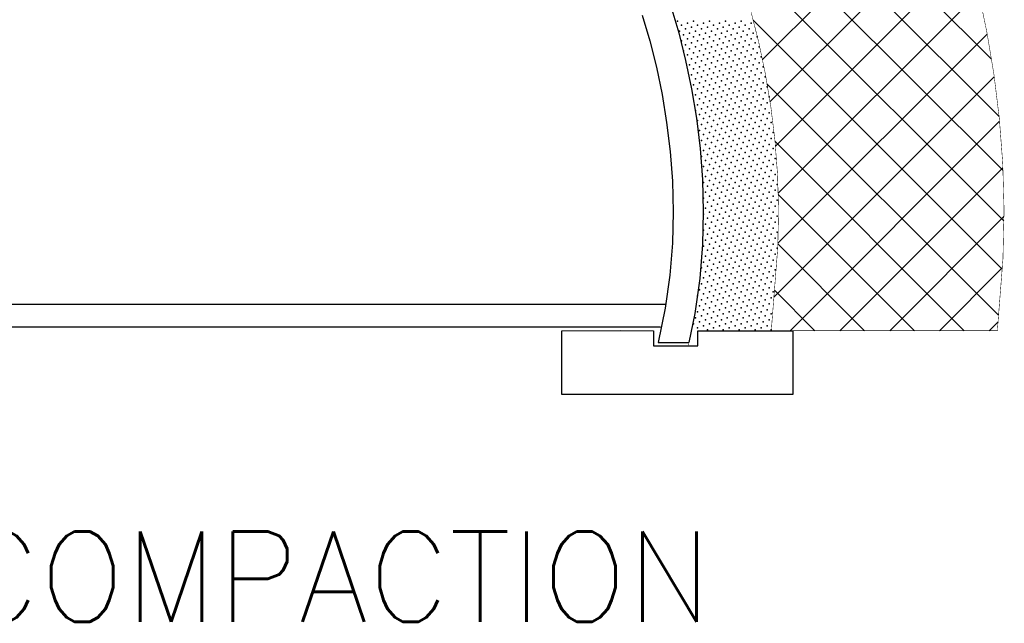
# Model space of a CAD drawing. Extents: x 18 to 372, y 0 to 250.
# Tile 7 of 11: x 313 to 341, y 36 to 52. Entities that reach past the tile are written whole.
import ezdxf

# ---------------------------------------------------------------- set-up
doc = ezdxf.new("R2010")
doc.units = 0
doc.header["$MEASUREMENT"] = 0
for name, color, linetype in [('ARC', 7, 'CONTINUOUS'), ('ARC-FTNG', 7, 'CONTINUOUS'), ('HATCH', 7, 'CONTINUOUS'), ('TEXT', 7, 'CONTINUOUS')]:
    doc.layers.add(name, color=color, linetype=linetype)
doc.styles.add('TXT_SHX', font='txt.shx')

msp = doc.modelspace()

# ---------------------------------------------------------------- linework, layer by layer
at = {"layer": 'ARC', "color": 7, "linetype": 'CONTINUOUS'}
msp.add_line((330.947, 43.487), (331.799, 43.487), dxfattribs=at)
for points, const_width in [([(339.834, 53.202), (340.069, 52.077), (340.262, 50.915), (340.409, 49.712), (340.504, 48.464), (340.541, 47.164), (340.51, 45.808), (340.355, 43.817), (337.568, 43.817), (334.087, 43.817), (334.266, 46.121), (334.289, 47.146), (334.261, 48.137), (334.188, 49.096), (334.075, 50.026), (333.925, 50.926), (333.743, 51.799), (333.53, 52.644)], 0.0138), ([(339.834, 53.202), (340.069, 52.077), (340.262, 50.915), (340.409, 49.712), (340.504, 48.464), (340.541, 47.164), (340.51, 45.808), (340.355, 43.817), (337.568, 43.817), (334.087, 43.817), (334.266, 46.121), (334.289, 47.146), (334.261, 48.137), (334.188, 49.096), (334.075, 50.026), (333.925, 50.926), (333.743, 51.799), (333.53, 52.644)], 0.00984), ([(331.303, 52.819), (331.521, 52.078), (331.712, 51.314), (331.877, 50.525), (332.011, 49.711), (332.113, 48.872), (332.178, 48.008), (332.202, 47.118), (332.18, 46.203), (332.106, 45.262), (331.969, 44.294), (331.781, 43.401)], 0.0138), ([(331.303, 52.819), (331.521, 52.078), (331.712, 51.314), (331.877, 50.525), (332.011, 49.711), (332.113, 48.872), (332.178, 48.008), (332.202, 47.118), (332.18, 46.203), (332.106, 45.262), (331.969, 44.294), (331.781, 43.401)], 0.00984)]:
    msp.add_lwpolyline(points, dxfattribs=dict(at, const_width=const_width))
for points in [[(331.303, 52.819), (331.521, 52.078), (331.712, 51.314), (331.877, 50.525), (332.011, 49.711), (332.113, 48.872), (332.178, 48.008), (332.202, 47.118), (332.18, 46.203), (332.106, 45.262), (331.969, 44.294), (331.799, 43.487)], [(330.508, 52.568), (330.716, 51.859), (330.9, 51.128), (331.058, 50.372), (331.186, 49.593), (331.283, 48.791), (331.345, 47.965), (331.369, 47.117), (331.348, 46.246), (331.277, 45.353), (331.148, 44.438), (330.947, 43.487)]]:
    msp.add_lwpolyline(points, dxfattribs=at)
at = {"layer": 'ARC-FTNG', "color": 7, "linetype": 'CONTINUOUS'}
msp.add_lwpolyline([(332.048, 43.401), (332.048, 43.817), (334.688, 43.817), (334.688, 42.047), (328.282, 42.047), (328.282, 43.817), (329.899, 43.819), (330.825, 43.817), (330.825, 43.401)], close=True, dxfattribs=at)
at = {"layer": 'HATCH', "color": 7, "linetype": 'CONTINUOUS'}
for p, q in [((340.403, 49.755), (324.677, 65.481)), ((340.19, 51.35), (326.071, 65.469)), ((340.509, 48.268), (331.805, 56.973)), ((333.84, 51.335), (338.895, 56.39)), ((334.051, 50.166), (339.245, 55.359)), ((340.534, 46.863), (332.945, 54.452)), ((334.2, 48.934), (339.56, 54.293)), ((334.276, 47.628), (339.837, 53.189)), ((340.489, 45.527), (333.583, 52.433)), ((334.269, 46.24), (340.074, 52.046)), ((334.159, 44.75), (340.269, 50.859)), ((340.389, 44.246), (333.968, 50.667)), ((334.608, 43.817), (340.415, 49.625)), ((339.437, 43.817), (334.19, 49.064)), ((335.989, 43.817), (340.508, 48.336)), ((338.056, 43.817), (334.276, 47.596)), ((337.37, 43.817), (340.537, 46.984)), ((336.675, 43.817), (334.269, 46.223)), ((338.751, 43.817), (340.491, 45.557)), ((335.294, 43.817), (334.174, 44.937)), ((298.474, 44.547), (331.164, 44.549)), ((340.132, 43.817), (340.374, 44.06)), ((298.62, 43.922), (331.018, 43.924))]:
    msp.add_line(p, q, dxfattribs=at)
for p in [(331.487, 52.406), (331.597, 52.295), (331.708, 52.185), (331.763, 52.35), (331.873, 52.24), (331.929, 52.406), (332.039, 52.295), (332.15, 52.185), (332.205, 52.35), (332.315, 52.24), (332.371, 52.406), (332.481, 52.295), (332.592, 52.185), (332.647, 52.35), (332.757, 52.24), (332.813, 52.406), (332.923, 52.295), (333.034, 52.185), (333.089, 52.35), (333.199, 52.24), (333.255, 52.406), (333.365, 52.295), (333.476, 52.185), (333.531, 52.35), (331.542, 52.129), (331.653, 52.019), (331.763, 51.908), (331.818, 52.074), (331.929, 51.964), (331.984, 52.129), (332.094, 52.019), (332.205, 51.908), (332.26, 52.074), (332.371, 51.964), (332.426, 52.129), (332.536, 52.019), (332.647, 51.908), (332.702, 52.074), (332.813, 51.964), (332.868, 52.129), (332.978, 52.019), (333.089, 51.908), (333.144, 52.074), (333.255, 51.964), (333.31, 52.129), (333.42, 52.019), (333.531, 51.908), (333.586, 52.074), (333.696, 51.964), (331.597, 51.853), (331.708, 51.743), (331.818, 51.632), (331.873, 51.798), (331.984, 51.687), (332.039, 51.853), (332.15, 51.743), (332.26, 51.632), (332.315, 51.798), (332.426, 51.687), (332.481, 51.853), (332.592, 51.743), (332.702, 51.632), (332.757, 51.798), (332.868, 51.687), (332.923, 51.853), (333.034, 51.743), (333.144, 51.632), (333.199, 51.798), (333.31, 51.687), (333.365, 51.853), (333.476, 51.743), (333.586, 51.632), (333.641, 51.798), (333.752, 51.687), (331.653, 51.577), (331.763, 51.467), (331.873, 51.356), (331.929, 51.522), (332.039, 51.411), (332.094, 51.577), (332.205, 51.467), (332.315, 51.356), (332.371, 51.522), (332.481, 51.411), (332.536, 51.577), (332.647, 51.467), (332.757, 51.356), (332.813, 51.522), (332.923, 51.411), (332.978, 51.577), (333.089, 51.467), (333.199, 51.356), (333.255, 51.522), (333.365, 51.411), (333.42, 51.577), (333.531, 51.467), (333.641, 51.356), (333.696, 51.522), (333.807, 51.411), (331.818, 51.19), (331.929, 51.08), (331.984, 51.245), (332.094, 51.135), (332.15, 51.301), (332.26, 51.19), (332.371, 51.08), (332.426, 51.245), (332.536, 51.135), (332.592, 51.301), (332.702, 51.19), (332.813, 51.08), (332.868, 51.245), (332.978, 51.135), (333.034, 51.301), (333.144, 51.19), (333.255, 51.08), (333.31, 51.245), (333.42, 51.135), (333.476, 51.301), (333.586, 51.19), (333.696, 51.08), (333.752, 51.245), (333.862, 51.135), (331.873, 50.914), (331.984, 50.804), (332.039, 50.969), (332.15, 50.859), (332.205, 51.025), (332.315, 50.914), (332.426, 50.804), (332.481, 50.969), (332.592, 50.859), (332.647, 51.025), (332.757, 50.914), (332.868, 50.804), (332.923, 50.969), (333.034, 50.859), (333.089, 51.025), (333.199, 50.914), (333.31, 50.804), (333.365, 50.969), (333.476, 50.859), (333.531, 51.025), (333.641, 50.914), (333.752, 50.804), (333.807, 50.969), (333.917, 50.859), (331.929, 50.638), (332.039, 50.527), (332.094, 50.693), (332.205, 50.583), (332.26, 50.748), (332.371, 50.638), (332.481, 50.527), (332.536, 50.693), (332.647, 50.583), (332.702, 50.748), (332.813, 50.638), (332.923, 50.527), (332.978, 50.693), (333.089, 50.583), (333.144, 50.748), (333.255, 50.638), (333.365, 50.527), (333.42, 50.693), (333.531, 50.583), (333.586, 50.748), (333.696, 50.638), (333.807, 50.527), (333.862, 50.693), (333.973, 50.583), (331.984, 50.362), (332.094, 50.251), (332.15, 50.417), (332.26, 50.306), (332.315, 50.472), (332.426, 50.362), (332.536, 50.251), (332.592, 50.417), (332.702, 50.306), (332.757, 50.472), (332.868, 50.362), (332.978, 50.251), (333.034, 50.417), (333.144, 50.306), (333.199, 50.472), (333.31, 50.362), (333.42, 50.251), (333.476, 50.417), (333.586, 50.306), (333.641, 50.472), (333.752, 50.362), (333.862, 50.251), (333.917, 50.417), (334.028, 50.306), (332.039, 50.086), (332.15, 49.975), (332.205, 50.141), (332.315, 50.03), (332.371, 50.196), (332.481, 50.086), (332.592, 49.975), (332.647, 50.141), (332.757, 50.03), (332.813, 50.196), (332.923, 50.086), (333.034, 49.975), (333.089, 50.141), (333.199, 50.03), (333.255, 50.196), (333.365, 50.086), (333.476, 49.975), (333.531, 50.141), (333.641, 50.03), (333.696, 50.196), (333.807, 50.086), (333.917, 49.975), (333.973, 50.141), (331.984, 49.92), (332.094, 49.809), (332.205, 49.699), (332.26, 49.864), (332.371, 49.754), (332.426, 49.92), (332.536, 49.809), (332.647, 49.699), (332.702, 49.864), (332.813, 49.754), (332.868, 49.92), (332.978, 49.809), (333.089, 49.699), (333.144, 49.864), (333.255, 49.754), (333.31, 49.92), (333.42, 49.809), (333.531, 49.699), (333.586, 49.864), (333.696, 49.754), (333.752, 49.92), (333.862, 49.809), (333.973, 49.699), (334.028, 49.864), (332.039, 49.644), (332.15, 49.533), (332.26, 49.423), (332.315, 49.588), (332.426, 49.478), (332.481, 49.644), (332.592, 49.533), (332.702, 49.423), (332.757, 49.588), (332.868, 49.478), (332.923, 49.644), (333.034, 49.533), (333.144, 49.423), (333.199, 49.588), (333.31, 49.478), (333.365, 49.644), (333.476, 49.533), (333.586, 49.423), (333.641, 49.588), (333.752, 49.478), (333.807, 49.644), (333.917, 49.533), (334.028, 49.423), (334.083, 49.588), (332.094, 49.367), (332.205, 49.257), (332.315, 49.146), (332.371, 49.312), (332.481, 49.202), (332.536, 49.367), (332.647, 49.257), (332.757, 49.146), (332.813, 49.312), (332.923, 49.202), (332.978, 49.367), (333.089, 49.257), (333.199, 49.146), (333.255, 49.312), (333.365, 49.202), (333.42, 49.367), (333.531, 49.257), (333.641, 49.146), (333.696, 49.312), (333.807, 49.202), (333.862, 49.367), (333.973, 49.257), (334.083, 49.146), (334.138, 49.312), (332.15, 49.091), (332.26, 48.981), (332.371, 48.87), (332.426, 49.036), (332.536, 48.925), (332.592, 49.091), (332.702, 48.981), (332.813, 48.87), (332.868, 49.036), (332.978, 48.925), (333.034, 49.091), (333.144, 48.981), (333.255, 48.87), (333.31, 49.036), (333.42, 48.925), (333.476, 49.091), (333.586, 48.981), (333.696, 48.87), (333.752, 49.036), (333.862, 48.925), (333.917, 49.091), (334.028, 48.981), (334.138, 48.87), (332.15, 48.649), (332.205, 48.815), (332.315, 48.705), (332.481, 48.76), (332.592, 48.649), (332.647, 48.815), (332.757, 48.705), (332.923, 48.76), (333.034, 48.649), (333.089, 48.815), (333.199, 48.705), (333.365, 48.76), (333.476, 48.649), (333.531, 48.815), (333.641, 48.705), (333.807, 48.76), (333.917, 48.649), (333.973, 48.815), (334.083, 48.705), (332.205, 48.373), (332.26, 48.539), (332.371, 48.428), (332.426, 48.594), (332.536, 48.484), (332.647, 48.373), (332.702, 48.539), (332.813, 48.428), (332.868, 48.594), (332.978, 48.484), (333.089, 48.373), (333.144, 48.539), (333.255, 48.428), (333.31, 48.594), (333.42, 48.484), (333.531, 48.373), (333.586, 48.539), (333.696, 48.428), (333.752, 48.594), (333.862, 48.484), (333.973, 48.373), (334.028, 48.539), (334.138, 48.428), (334.194, 48.594), (332.26, 48.097), (332.315, 48.263), (332.426, 48.152), (332.481, 48.318), (332.592, 48.207), (332.702, 48.097), (332.757, 48.263), (332.868, 48.152), (332.923, 48.318), (333.034, 48.207), (333.144, 48.097), (333.199, 48.263), (333.31, 48.152), (333.365, 48.318), (333.476, 48.207), (333.586, 48.097), (333.641, 48.263), (333.752, 48.152), (333.807, 48.318), (333.917, 48.207), (334.028, 48.097), (334.083, 48.263), (334.194, 48.152), (332.205, 47.931), (332.315, 47.821), (332.371, 47.986), (332.481, 47.876), (332.536, 48.042), (332.647, 47.931), (332.757, 47.821), (332.813, 47.986), (332.923, 47.876), (332.978, 48.042), (333.089, 47.931), (333.199, 47.821), (333.255, 47.986), (333.365, 47.876), (333.42, 48.042), (333.531, 47.931), (333.641, 47.821), (333.696, 47.986), (333.807, 47.876), (333.862, 48.042), (333.973, 47.931), (334.083, 47.821), (334.138, 47.986), (334.249, 47.876), (332.26, 47.655), (332.371, 47.544), (332.426, 47.71), (332.536, 47.6), (332.592, 47.766), (332.702, 47.655), (332.813, 47.544), (332.868, 47.71), (332.978, 47.6), (333.034, 47.766), (333.144, 47.655), (333.255, 47.544), (333.31, 47.71), (333.42, 47.6), (333.476, 47.766), (333.586, 47.655), (333.696, 47.544), (333.752, 47.71), (333.862, 47.6), (333.917, 47.766), (334.028, 47.655), (334.138, 47.544), (334.194, 47.71), (332.205, 47.489), (332.315, 47.379), (332.426, 47.268), (332.481, 47.434), (332.592, 47.324), (332.647, 47.489), (332.757, 47.379), (332.868, 47.268), (332.923, 47.434), (333.034, 47.324), (333.089, 47.489), (333.199, 47.379), (333.31, 47.268), (333.365, 47.434), (333.476, 47.324), (333.531, 47.489), (333.641, 47.379), (333.752, 47.268), (333.807, 47.434), (333.917, 47.324), (333.973, 47.489), (334.083, 47.379), (334.194, 47.268), (334.249, 47.434), (332.205, 47.047), (332.26, 47.213), (332.371, 47.103), (332.481, 46.992), (332.536, 47.158), (332.647, 47.047), (332.702, 47.213), (332.813, 47.103), (332.923, 46.992), (332.978, 47.158), (333.089, 47.047), (333.144, 47.213), (333.255, 47.103), (333.365, 46.992), (333.42, 47.158), (333.531, 47.047), (333.586, 47.213), (333.696, 47.103), (333.807, 46.992), (333.862, 47.158), (333.973, 47.047), (334.028, 47.213), (334.138, 47.103), (334.249, 46.992), (332.26, 46.771), (332.315, 46.937), (332.426, 46.826), (332.536, 46.716), (332.592, 46.882), (332.702, 46.771), (332.757, 46.937), (332.868, 46.826), (332.978, 46.716), (333.034, 46.882), (333.144, 46.771), (333.199, 46.937), (333.31, 46.826), (333.42, 46.716), (333.476, 46.882), (333.586, 46.771), (333.641, 46.937), (333.752, 46.826), (333.862, 46.716), (333.917, 46.882), (334.028, 46.771), (334.083, 46.937), (334.194, 46.826), (332.205, 46.605), (332.315, 46.495), (332.371, 46.661), (332.481, 46.55), (332.592, 46.44), (332.647, 46.605), (332.757, 46.495), (332.813, 46.661), (332.923, 46.55), (333.034, 46.44), (333.089, 46.605), (333.199, 46.495), (333.255, 46.661), (333.365, 46.55), (333.476, 46.44), (333.531, 46.605), (333.641, 46.495), (333.696, 46.661), (333.807, 46.55), (333.917, 46.44), (333.973, 46.605), (334.083, 46.495), (334.138, 46.661), (334.249, 46.55), (332.205, 46.163), (332.26, 46.329), (332.371, 46.219), (332.426, 46.385), (332.536, 46.274), (332.647, 46.163), (332.702, 46.329), (332.813, 46.219), (332.868, 46.385), (332.978, 46.274), (333.089, 46.163), (333.144, 46.329), (333.255, 46.219), (333.31, 46.385), (333.42, 46.274), (333.531, 46.163), (333.586, 46.329), (333.696, 46.219), (333.752, 46.385), (333.862, 46.274), (333.973, 46.163), (334.028, 46.329), (334.138, 46.219), (334.194, 46.385), (332.26, 45.887), (332.315, 46.053), (332.426, 45.943), (332.481, 46.108), (332.592, 45.998), (332.702, 45.887), (332.757, 46.053), (332.868, 45.943), (332.923, 46.108), (333.034, 45.998), (333.144, 45.887), (333.199, 46.053), (333.31, 45.943), (333.365, 46.108), (333.476, 45.998), (333.586, 45.887), (333.641, 46.053), (333.752, 45.943), (333.807, 46.108), (333.917, 45.998), (334.028, 45.887), (334.083, 46.053), (334.194, 45.943), (334.249, 46.108), (332.205, 45.722), (332.315, 45.611), (332.371, 45.777), (332.481, 45.666), (332.536, 45.832), (332.647, 45.722), (332.757, 45.611), (332.813, 45.777), (332.923, 45.666), (332.978, 45.832), (333.089, 45.722), (333.199, 45.611), (333.255, 45.777), (333.365, 45.666), (333.42, 45.832), (333.531, 45.722), (333.641, 45.611), (333.696, 45.777), (333.807, 45.666), (333.862, 45.832), (333.973, 45.722), (334.083, 45.611), (334.138, 45.777), (332.15, 45.556), (332.26, 45.445), (332.371, 45.335), (332.426, 45.501), (332.536, 45.39), (332.592, 45.556), (332.702, 45.445), (332.813, 45.335), (332.868, 45.501), (332.978, 45.39), (333.034, 45.556), (333.144, 45.445), (333.255, 45.335), (333.31, 45.501), (333.42, 45.39), (333.476, 45.556), (333.586, 45.445), (333.696, 45.335), (333.752, 45.501), (333.862, 45.39), (333.917, 45.556), (334.028, 45.445), (334.138, 45.335), (334.194, 45.501), (332.15, 45.114), (332.205, 45.28), (332.315, 45.169), (332.426, 45.059), (332.481, 45.224), (332.592, 45.114), (332.647, 45.28), (332.757, 45.169), (332.868, 45.059), (332.923, 45.224), (333.034, 45.114), (333.089, 45.28), (333.199, 45.169), (333.31, 45.059), (333.365, 45.224), (333.476, 45.114), (333.531, 45.28), (333.641, 45.169), (333.752, 45.059), (333.807, 45.224), (333.917, 45.114), (333.973, 45.28), (334.083, 45.169), (332.039, 44.782), (332.094, 44.948), (332.205, 44.838), (332.26, 45.004), (332.371, 44.893), (332.481, 44.782), (332.536, 44.948), (332.647, 44.838), (332.702, 45.004), (332.813, 44.893), (332.923, 44.782), (332.978, 44.948), (333.089, 44.838), (333.144, 45.004), (333.255, 44.893), (333.365, 44.782), (333.42, 44.948), (333.531, 44.838), (333.586, 45.004), (333.696, 44.893), (333.807, 44.782), (333.862, 44.948), (333.973, 44.838), (334.028, 45.004), (334.138, 44.893), (332.094, 44.506), (332.15, 44.672), (332.26, 44.562), (332.315, 44.727), (332.426, 44.617), (332.536, 44.506), (332.592, 44.672), (332.702, 44.562), (332.757, 44.727), (332.868, 44.617), (332.978, 44.506), (333.034, 44.672), (333.144, 44.562), (333.199, 44.727), (333.31, 44.617), (333.42, 44.506), (333.476, 44.672), (333.586, 44.562), (333.641, 44.727), (333.752, 44.617), (333.862, 44.506), (333.917, 44.672), (334.028, 44.562), (334.083, 44.727), (332.039, 44.341), (332.15, 44.23), (332.205, 44.396), (332.315, 44.285), (332.371, 44.451), (332.481, 44.341), (332.592, 44.23), (332.647, 44.396), (332.757, 44.285), (332.813, 44.451), (332.923, 44.341), (333.034, 44.23), (333.089, 44.396), (333.199, 44.285), (333.255, 44.451), (333.365, 44.341), (333.476, 44.23), (333.531, 44.396), (333.641, 44.285), (333.696, 44.451), (333.807, 44.341), (333.917, 44.23), (333.973, 44.396), (334.083, 44.285), (331.929, 44.009), (331.984, 44.175), (332.094, 44.064), (332.205, 43.954), (332.26, 44.12), (332.371, 44.009), (332.426, 44.175), (332.536, 44.064), (332.647, 43.954), (332.702, 44.12), (332.813, 44.009), (332.868, 44.175), (332.978, 44.064), (333.089, 43.954), (333.144, 44.12), (333.255, 44.009), (333.31, 44.175), (333.42, 44.064), (333.531, 43.954), (333.586, 44.12), (333.696, 44.009), (333.752, 44.175), (333.862, 44.064), (333.973, 43.954), (334.028, 44.12), (332.039, 43.899), (332.315, 43.844), (332.481, 43.899), (332.757, 43.844), (332.923, 43.899), (333.199, 43.844), (333.365, 43.899), (333.641, 43.844), (333.807, 43.899), (334.083, 43.844)]:
    msp.add_point(p, dxfattribs=at)

# ---------------------------------------------------------------- texts
at = {"layer": 'TEXT', "color": 7, "linetype": 'CONTINUOUS', "style": 'TXT_SHX'}
msp.add_text('%%uBACKFILL AND COMPACTION', height=2.4998, dxfattribs=at).set_placement((285.455, 35.744))

doc.saveas('drawing.dxf')
